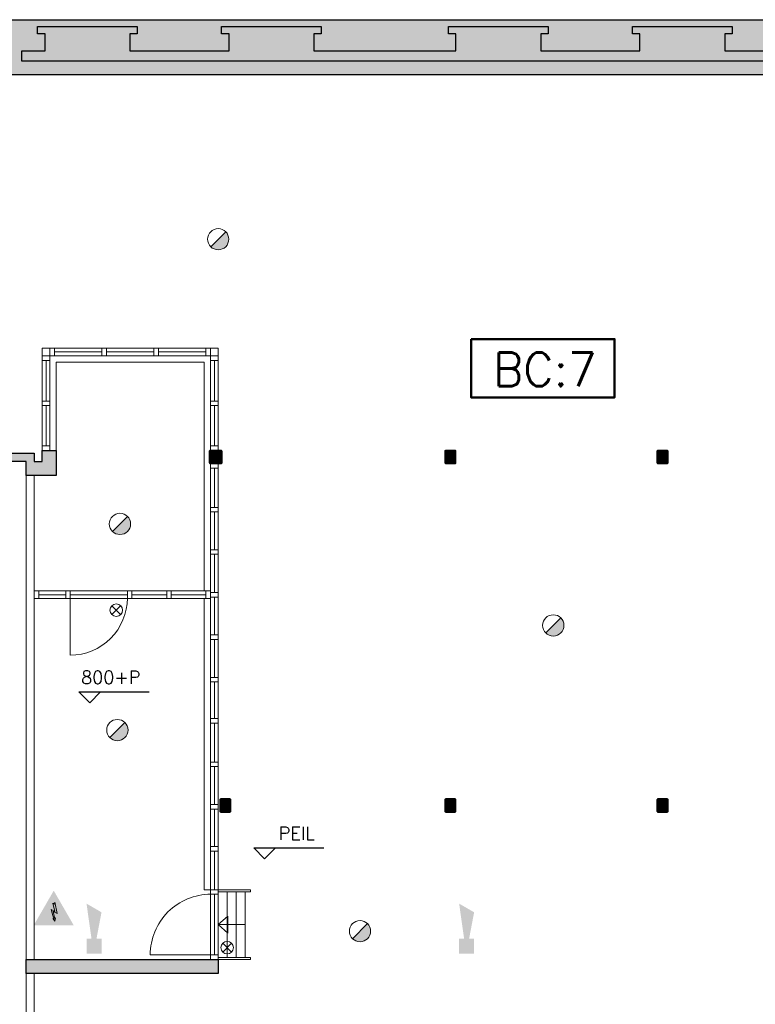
# Model space of a CAD drawing. Header units: millimetres. Extents: x -13022 to 1371524, y -38729 to 632593.
# Tile 42 of 256: x 678000 to 688926, y -27412 to -12789. Entities that reach past the tile are written whole.
import ezdxf

# ---------------------------------------------------------------- set-up
doc = ezdxf.new("R2010")
doc.units = ezdxf.units.MM
doc.header["$LTSCALE"] = 35
doc.set_wipeout_variables(frame=1)
doc.linetypes.add('DASHED', pattern=[200, 100, -100])
for name, color, linetype, lineweight in [('A LIJN 4', 4, 'Continuous', 50), ('Al65----_beveiliging-inst', 92, 'Continuous', 9), ('B6 TEKST', 7, 'Continuous', 25), ('B95 tekst', 7, 'Continuous', 25), ('brandveiligheid voorzieningen', 10, 'Continuous', 9)]:
    doc.layers.add(name, color=color, linetype=linetype, lineweight=lineweight)
for name, color, linetype in [('LAYER102', 1, 'Continuous'), ('LAYER111', 7, 'Continuous'), ('LAYER22', 7, 'Continuous'), ('LAYER24', 7, 'Continuous'), ('LAYER28', 7, 'Continuous'), ('LAYER30', 7, 'Continuous'), ('LAYER31', 7, 'Continuous')]:
    doc.layers.add(name, color=color, linetype=linetype)
doc.styles.add('Algemeen', font='simplex.shx', dxfattribs={"height": 2.5})
doc.styles.add('SIMPLEX', font='SIMPLEX.SHX', dxfattribs={"width": 0.75})
doc.styles.get("Standard").update_dxf_attribs({"font": 'simplex.shx'})
pattern_1 = [(45, (475378.7201, -17008.80355), (-0.2121320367, 0.2121320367), []), (45, (475378.7201, -17008.59142), (-0.2121320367, 0.2121320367), [])]

# ---------------------------------------------------------------- blocks, each defined once
blk = doc.blocks.new('Nevenindicator')
at = {"layer": 'Al65----_beveiliging-inst', "color": 92, "ltscale": 0.7}
for p, q in [((159.19, -81.94), (161.37, -79.75)), ((159.19, -79.75), (161.37, -81.94))]:
    blk.add_line(p, q, dxfattribs=at)
blk.add_circle((160.28, -80.84), 1.55, dxfattribs=at)
blk = doc.blocks.new('Brandmelder')
at = {"layer": 'brandveiligheid voorzieningen'}
blk.add_hatch(color=256, dxfattribs=at).paths.add_polyline_path([(76.62, -89.8, 0.198912), (75.85, -87.94), (72.13, -91.66, 0.668179)])
blk.add_line((72.13, -91.66), (75.85, -87.94), dxfattribs=at)
blk.add_circle((73.99, -89.8), 2.63, dxfattribs=at)
blk = doc.blocks.new('Signaalgever (akoestisch)')
at = {"layer": 'Al65----_beveiliging-inst', "color": 10, "linetype": 'Continuous'}
for points in [[(3.71, 0), (3.71, 3.71), (0, 0), (0, 3.71)], [(10.23, 0), (12.38, 3.71), (3.71, 1.24), (3.71, 2.48)]]:
    blk.add_solid(points, dxfattribs=at)
blk = doc.blocks.new('Elektrische spanning')
at = {"layer": 'Al65----_beveiliging-inst'}
blk.add_hatch(color=50, dxfattribs=at).paths.add_polyline_path([(-4.38, 1.05), (4.38, 1.05), (0, 8.64)])
at = {"layer": 'brandveiligheid voorzieningen'}
h = blk.add_hatch(color=256, dxfattribs=at)
h.paths.add_polyline_path([(0, 10.74), (-6.2, 0), (6.2, 0)])
h.paths.add_polyline_path([(4.38, 1.05), (-4.38, 1.05), (0, 8.64)], flags=16)
blk.add_hatch(color=256, dxfattribs=at).paths.add_polyline_path([(0.39, 7.21), (0.22, 6.52), (-0.31, 6.91), (0.39, 4.34), (-0.84, 4.9), (0.02, 1.93), (-0.31, 2.1), (0.35, 1.35), (0.55, 2.33), (0.35, 2.02), (-0.17, 4.3), (1.1, 3.72)])
blk.add_lwpolyline([(0.39, 7.21), (0.22, 6.52), (-0.31, 6.91), (0.39, 4.34), (-0.84, 4.9), (0.02, 1.93), (-0.31, 2.1), (0.35, 1.35), (0.55, 2.33), (0.35, 2.02), (-0.17, 4.3), (1.1, 3.72), (0.39, 7.21)], close=True, dxfattribs=at)

msp = doc.modelspace()

# ---------------------------------------------------------------- hatches: boundary and pattern name
at = {"layer": 'LAYER111', "linetype": 'Continuous', "lineweight": 5}
for points in [[(676331.22, -13251.147), (676331.22, -13199.147), (676321.22, -13199.147), (676321.22, -13111.147), (676331.22, -13111.147), (676331.22, -13036.147), (676441.22, -13036.147), (676441.22, -12789.147), (678266.22, -12789.147), (678266.22, -12889.147), (679746.158, -12889.147), (679746.158, -12999.147), (679636.158, -12999.147), (679636.158, -13251.147), (681109.22, -13251.147), (681109.22, -12999.147), (680999.22, -12999.147), (680999.22, -12889.147), (682479.158, -12889.147), (682479.158, -12999.147), (682369.158, -12999.147), (682369.158, -13251.147), (684478.72, -13251.147), (684478.72, -12999.147), (684368.72, -12999.147), (684368.72, -12889.147), (685848.658, -12889.147), (685848.658, -12999.147), (685738.658, -12999.147), (685738.658, -13251.147), (687211.72, -13251.147), (687211.72, -12999.147), (687101.72, -12999.147), (687101.72, -12889.147), (688581.72, -12889.147), (688581.72, -12999.147), (688471.658, -12999.147), (688471.658, -13251.147), (689553.72, -13251.147), (689553.72, -13406.147), (678029.658, -13406.147), (678029.658, -13251.147), (678376.22, -13251.147), (678376.22, -12999.147), (678266.22, -12999.147), (678266.22, -12789.147), (690617.72, -12789.147), (690617.72, -13606.147), (677604.72, -13606.147), (677604.72, -13370.147), (677253.345, -13370.147), (677253.345, -13251.147)], [(680831.408, -19371.624, -0.415590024), (680826.408, -19366.624), (680826.408, -19201.616, -0.413755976), (680831.408, -19196.616), (680990.595, -19196.616, -0.412389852), (680995.595, -19201.616), (680995.595, -19366.624, -0.413755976), (680990.595, -19371.624)], [(684329.408, -19371.624, -0.415590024), (684324.408, -19366.624), (684324.408, -19201.616, -0.413755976), (684329.408, -19196.616), (684465.408, -19196.616, -0.412389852), (684470.408, -19201.616), (684470.408, -19366.624, -0.413755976), (684465.408, -19371.624)], [(687480.658, -19371.624, -0.415590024), (687475.658, -19366.624), (687475.658, -19201.616, -0.413755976), (687480.658, -19196.616), (687616.658, -19196.616, -0.412389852), (687621.658, -19201.616), (687621.658, -19366.624, -0.413755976), (687616.658, -19371.624)], [(680986.408, -24546.624, -0.415590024), (680981.408, -24541.624), (680981.408, -24376.616, -0.413755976), (680986.408, -24371.616), (681122.408, -24371.616, -0.412389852), (681127.408, -24376.616), (681127.408, -24541.624, -0.413755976), (681122.408, -24546.624)], [(684329.408, -24546.624, -0.415590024), (684324.408, -24541.624), (684324.408, -24376.616, -0.413755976), (684329.408, -24371.616), (684465.408, -24371.616, -0.412389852), (684470.408, -24376.616), (684470.408, -24541.624, -0.413755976), (684465.408, -24546.624)], [(687480.658, -24546.624, -0.415590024), (687475.658, -24541.624), (687475.658, -24376.616, -0.413755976), (687480.658, -24371.616), (687616.658, -24371.616, -0.412389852), (687621.658, -24376.616), (687621.658, -24541.624, -0.413755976), (687616.658, -24546.624)]]:
    msp.add_hatch(color=254, dxfattribs=at).paths.add_polyline_path(points, flags=0)

# ---------------------------------------------------------------- linework, layer by layer
at = {"layer": 'A LIJN 4', "ltscale": 0.1}
msp.add_lwpolyline([(684704.156, -17533.239), (686836.317, -17533.239), (686836.317, -18398.231), (684704.156, -18398.231)], close=True, dxfattribs=at)
at = {"layer": 'B95 tekst'}
for p, q in [((678879.687, -22772.867), (679921.571, -22772.867)), ((678879.687, -22772.867), (679039.689, -22932.868)), ((679199.69, -22772.867), (679039.689, -22932.868)), ((681478.114, -25089.707), (682519.997, -25089.707)), ((681478.114, -25089.707), (681638.115, -25249.709)), ((681798.117, -25089.707), (681638.115, -25249.709))]:
    msp.add_line(p, q, dxfattribs=at)
at = {"layer": 'LAYER24', "color": 7, "linetype": 'Continuous', "lineweight": 18}
for points in [[(681428.22, -25711.655), (681428.22, -25741.061), (680948.22, -25740.491), (680948.22, -25711.085)], [(681428.22, -26716.225), (681428.22, -26745.647), (680948.22, -26745.077), (680948.22, -26715.655)]]:
    msp.add_lwpolyline(points, close=True, dxfattribs=at)
at = {"layer": 'LAYER24', "color": 7, "linetype": 'DASHED', "lineweight": 18}
for points in [[(681428.22, -25711.655), (681428.22, -25741.061), (680948.22, -25740.491), (680948.22, -25711.085)], [(681428.22, -26716.225), (681428.22, -26745.647), (680948.22, -26745.077), (680948.22, -26715.655)]]:
    msp.add_lwpolyline(points, close=True, dxfattribs=at)
at = {"layer": 'LAYER24', "color": 7, "linetype": 'Continuous', "lineweight": 18}
for points in [[(680948.22, -25740.491), (680948.22, -26715.655)], [(681081.345, -25740.491), (681081.345, -26715.655)], [(681214.47, -25740.491), (681214.47, -26715.655)], [(681347.595, -25740.491), (681347.595, -26715.655)], [(681093.22, -26353.085), (680948.22, -26228.085), (681093.22, -26103.085), (681093.22, -26353.085)], [(680948.22, -26228.085), (681347.595, -26228.085)]]:
    msp.add_lwpolyline(points, dxfattribs=at)
at = {"layer": 'LAYER24', "color": 7, "linetype": 'DASHED', "lineweight": 18}
for points in [[(680948.22, -25740.491), (680948.22, -26715.655)], [(681081.345, -25740.491), (681081.345, -26715.655)], [(681214.47, -25740.491), (681214.47, -26715.655)], [(681347.595, -25740.491), (681347.595, -26715.655)]]:
    msp.add_lwpolyline(points, dxfattribs=at)
at = {"layer": 'LAYER28', "color": 7, "linetype": 'Continuous', "lineweight": 25}
msp.add_lwpolyline([(676331.22, -13251.147), (676331.22, -13199.147), (676321.22, -13199.147), (676321.22, -13111.147), (676331.22, -13111.147), (676331.22, -13036.147), (676441.22, -13036.147), (676441.22, -12789.147), (706774.72, -12789.147), (706774.72, -13606.147), (677604.72, -13606.147), (677604.72, -13370.147), (677253.345, -13370.147), (677253.345, -13251.147)], close=True, dxfattribs=at)
msp.add_lwpolyline([(689553.72, -13406.147), (678029.658, -13406.147), (678029.658, -13251.147), (678376.22, -13251.147), (678376.22, -12999.147), (678266.22, -12999.147), (678266.22, -12889.147), (679746.158, -12889.147), (679746.158, -12999.147), (679636.158, -12999.147), (679636.158, -13251.147), (681109.22, -13251.147), (681109.22, -12999.147), (680999.22, -12999.147), (680999.22, -12889.147), (682479.158, -12889.147), (682479.158, -12999.147), (682369.158, -12999.147), (682369.158, -13251.147), (684478.72, -13251.147), (684478.72, -12999.147), (684368.72, -12999.147), (684368.72, -12889.147), (685848.658, -12889.147), (685848.658, -12999.147), (685738.658, -12999.147), (685738.658, -13251.147), (687211.72, -13251.147), (687211.72, -12999.147), (687101.72, -12999.147), (687101.72, -12889.147), (688581.72, -12889.147), (688581.72, -12999.147), (688471.658, -12999.147), (688471.658, -13251.147), (689553.72, -13251.147)], dxfattribs=at)
at = {"layer": 'LAYER28', "color": 7, "linetype": 'Continuous', "lineweight": 18}
for points in [[(678334.22, -17781.147), (678334.22, -17667.147), (678448.22, -17667.147)], [(680834.22, -17667.147), (680948.22, -17667.147), (680948.22, -17781.147)], [(678544.22, -19185.335), (678544.22, -17877.147), (680738.22, -17877.147), (680738.22, -21273.069), (680834.22, -21273.069), (680834.22, -21387.069), (680738.22, -21387.069), (680738.22, -25711.085), (680834.22, -25711.085)]]:
    msp.add_lwpolyline(points, dxfattribs=at)
at = {"layer": 'LAYER28', "color": 7, "linetype": 'DASHED', "lineweight": 18}
for points in [[(678334.22, -17781.147), (678334.22, -17667.147), (678448.22, -17667.147)], [(680834.22, -17667.147), (680948.22, -17667.147), (680948.22, -17781.147)]]:
    msp.add_lwpolyline(points, dxfattribs=at)
at = {"layer": 'LAYER28', "color": 7, "linetype": 'Continuous', "lineweight": 25}
for points in [[(681005.595, -19366.624), (681005.595, -19201.616, 0.414213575), (680990.595, -19186.616), (680831.408, -19186.616, 0.414213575), (680816.408, -19201.616), (680816.408, -19366.624, 0.414213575), (680831.408, -19381.624), (680990.595, -19381.624, 0.414213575), (681005.595, -19366.624)], [(681005.595, -19366.624), (681005.595, -19201.616, 0.414213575), (680990.595, -19186.616), (680831.408, -19186.616, 0.414213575), (680816.408, -19201.616), (680816.408, -19366.624, 0.414213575), (680831.408, -19381.624), (680990.595, -19381.624, 0.414213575), (681005.595, -19366.624)], [(684480.408, -19366.624), (684480.408, -19201.616, 0.414213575), (684465.408, -19186.616), (684329.408, -19186.616, 0.414213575), (684314.408, -19201.616), (684314.408, -19366.624, 0.414213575), (684329.408, -19381.624), (684465.408, -19381.624, 0.414213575), (684480.408, -19366.624)], [(684480.408, -19366.624), (684480.408, -19201.616, 0.414213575), (684465.408, -19186.616), (684329.408, -19186.616, 0.414213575), (684314.408, -19201.616), (684314.408, -19366.624, 0.414213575), (684329.408, -19381.624), (684465.408, -19381.624, 0.414213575), (684480.408, -19366.624)], [(687631.658, -19366.624), (687631.658, -19201.616, 0.414213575), (687616.658, -19186.616), (687480.658, -19186.616, 0.414213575), (687465.658, -19201.616), (687465.658, -19366.624, 0.414213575), (687480.658, -19381.624), (687616.658, -19381.624, 0.414213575), (687631.658, -19366.624)], [(687631.658, -19366.624), (687631.658, -19201.616, 0.414213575), (687616.658, -19186.616), (687480.658, -19186.616, 0.414213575), (687465.658, -19201.616), (687465.658, -19366.624, 0.414213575), (687480.658, -19381.624), (687616.658, -19381.624, 0.414213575), (687631.658, -19366.624)], [(681137.408, -24541.624), (681137.408, -24376.616, 0.414213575), (681122.408, -24361.616), (680986.408, -24361.616, 0.414213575), (680971.408, -24376.616), (680971.408, -24541.624, 0.414213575), (680986.408, -24556.624), (681122.408, -24556.624, 0.414213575), (681137.408, -24541.624)], [(681137.408, -24541.624), (681137.408, -24376.616, 0.414213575), (681122.408, -24361.616), (680986.408, -24361.616, 0.414213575), (680971.408, -24376.616), (680971.408, -24541.624, 0.414213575), (680986.408, -24556.624), (681122.408, -24556.624, 0.414213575), (681137.408, -24541.624)], [(684480.408, -24541.624), (684480.408, -24376.616, 0.414213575), (684465.408, -24361.616), (684329.408, -24361.616, 0.414213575), (684314.408, -24376.616), (684314.408, -24541.624, 0.414213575), (684329.408, -24556.624), (684465.408, -24556.624, 0.414213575), (684480.408, -24541.624)], [(684480.408, -24541.624), (684480.408, -24376.616, 0.414213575), (684465.408, -24361.616), (684329.408, -24361.616, 0.414213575), (684314.408, -24376.616), (684314.408, -24541.624, 0.414213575), (684329.408, -24556.624), (684465.408, -24556.624, 0.414213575), (684480.408, -24541.624)], [(687631.658, -24541.624), (687631.658, -24376.616, 0.414213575), (687616.658, -24361.616), (687480.658, -24361.616, 0.414213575), (687465.658, -24376.616), (687465.658, -24541.624, 0.414213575), (687480.658, -24556.624), (687616.658, -24556.624, 0.414213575), (687631.658, -24541.624)], [(687631.658, -24541.624), (687631.658, -24376.616, 0.414213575), (687616.658, -24361.616), (687480.658, -24361.616, 0.414213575), (687465.658, -24376.616), (687465.658, -24541.624, 0.414213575), (687480.658, -24556.624), (687616.658, -24556.624, 0.414213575), (687631.658, -24541.624)]]:
    msp.add_lwpolyline(points, format="xyb", close=True, dxfattribs=at)
at = {"layer": 'LAYER30', "color": 7, "linetype": 'Continuous', "lineweight": 18}
for points in [[(678515.22, -17781.147), (678448.22, -17781.147), (678448.22, -17667.147), (678515.22, -17667.147)], [(679288.22, -17781.147), (679221.22, -17781.147), (679221.22, -17667.147), (679288.22, -17667.147)], [(679221.22, -17667.147), (679288.22, -17667.147), (679288.22, -17781.147), (679221.22, -17781.147)], [(679994.22, -17667.147), (680061.22, -17667.147), (680061.22, -17781.147), (679994.22, -17781.147)], [(679994.22, -17667.147), (680061.22, -17667.147), (680061.22, -17781.147), (679994.22, -17781.147)], [(680767.22, -17667.147), (680834.22, -17667.147), (680834.22, -17781.147), (680767.22, -17781.147)], [(678334.22, -17848.147), (678334.22, -17781.147), (678448.22, -17781.147), (678448.22, -17848.147)], [(680834.22, -17848.147), (680834.22, -17781.147), (680948.22, -17781.147), (680948.22, -17848.147)], [(678334.22, -18520.866), (678334.22, -18453.866), (678448.22, -18453.866), (678448.22, -18520.866)], [(678334.22, -18520.866), (678334.22, -18453.866), (678448.22, -18453.866), (678448.22, -18520.866)], [(680834.22, -18520.866), (680834.22, -18453.866), (680948.22, -18453.866), (680948.22, -18520.866)], [(680834.22, -18520.866), (680834.22, -18453.866), (680948.22, -18453.866), (680948.22, -18520.866)], [(678334.22, -19185.335), (678334.22, -19118.335), (678448.22, -19118.335), (678448.22, -19185.335)], [(680834.22, -19186.616), (680834.22, -19119.616), (680948.22, -19119.616), (680948.22, -19186.616)], [(680834.22, -19448.624), (680834.22, -19381.624), (680948.22, -19381.624), (680948.22, -19448.624)], [(680834.22, -20098.389), (680834.22, -20031.389), (680948.22, -20031.389), (680948.22, -20098.389)], [(680834.22, -20098.397), (680834.22, -20031.397), (680948.22, -20031.397), (680948.22, -20098.397)], [(680834.22, -20728.132), (680834.22, -20661.132), (680948.22, -20661.132), (680948.22, -20728.132)], [(680834.22, -20728.132), (680834.22, -20661.132), (680948.22, -20661.132), (680948.22, -20728.132)], [(678684.22, -21273.069), (678751.22, -21273.069), (678751.22, -21387.069), (678684.22, -21387.069)], [(678684.22, -21273.069), (678751.22, -21273.069), (678751.22, -21387.069), (678684.22, -21387.069)], [(679601.22, -21273.069), (679668.22, -21273.069), (679668.22, -21387.069), (679601.22, -21387.069)], [(679601.22, -21273.07), (679668.22, -21273.07), (679668.22, -21387.07), (679601.22, -21387.07)], [(680184.22, -21273.069), (680251.22, -21273.069), (680251.22, -21387.069), (680184.22, -21387.069)], [(680184.22, -21273.07), (680251.22, -21273.07), (680251.22, -21387.07), (680184.22, -21387.07)], [(680767.22, -21273.069), (680834.22, -21273.069), (680834.22, -21387.069), (680767.22, -21387.069)], [(680834.22, -21363.569), (680834.22, -21296.569), (680948.22, -21296.569), (680948.22, -21363.569)], [(680834.22, -21363.569), (680834.22, -21296.569), (680948.22, -21296.569), (680948.22, -21363.569)], [(680834.22, -21993.304), (680834.22, -21926.304), (680948.22, -21926.304), (680948.22, -21993.304)], [(680834.22, -21993.304), (680834.22, -21926.304), (680948.22, -21926.304), (680948.22, -21993.304)], [(680834.22, -22623.054), (680834.22, -22556.054), (680948.22, -22556.054), (680948.22, -22623.054)], [(680834.22, -22623.061), (680834.22, -22556.061), (680948.22, -22556.061), (680948.22, -22623.061)], [(680834.22, -23236.483), (680834.22, -23169.483), (680948.22, -23169.483), (680948.22, -23236.483)], [(680834.22, -23236.491), (680834.22, -23169.491), (680948.22, -23169.491), (680948.22, -23236.491)], [(680834.22, -23881.741), (680834.22, -23814.741), (680948.22, -23814.741), (680948.22, -23881.741)], [(680834.22, -23881.749), (680834.22, -23814.749), (680948.22, -23814.749), (680948.22, -23881.749)], [(680834.22, -24512.694), (680834.22, -24445.694), (680948.22, -24445.694), (680948.22, -24512.694)], [(680834.22, -24512.694), (680834.22, -24445.694), (680948.22, -24445.694), (680948.22, -24512.694)], [(680834.22, -25135.233), (680834.22, -25068.233), (680948.22, -25068.233), (680948.22, -25135.233)], [(680834.22, -25135.241), (680834.22, -25068.241), (680948.22, -25068.241), (680948.22, -25135.241)], [(680834.22, -25778.085), (680834.22, -25711.085), (680948.22, -25711.085), (680948.22, -25778.085)], [(680834.22, -25778.093), (680834.22, -25711.093), (680948.22, -25711.093), (680948.22, -25778.093)], [(680834.22, -26745.085), (680834.22, -26678.085), (680948.22, -26678.085), (680948.22, -26745.085)]]:
    msp.add_lwpolyline(points, close=True, dxfattribs=at)
for points in [[(679221.22, -17667.147), (678515.22, -17667.147)], [(679288.22, -17667.147), (679994.22, -17667.147)], [(680061.22, -17667.147), (680767.22, -17667.147)], [(679221.22, -17724.147), (678515.22, -17724.147)], [(679221.22, -17781.147), (678515.22, -17781.147)], [(679288.22, -17724.147), (679994.22, -17724.147)], [(679288.22, -17781.147), (679994.22, -17781.147)], [(680061.22, -17724.147), (680767.22, -17724.147)], [(680061.22, -17781.147), (680767.22, -17781.147)], [(678334.22, -18453.866), (678334.22, -17848.147)], [(678391.22, -18453.866), (678391.22, -17848.147)], [(678448.22, -18453.866), (678448.22, -17848.147)], [(680834.22, -18453.866), (680834.22, -17848.147)], [(680891.22, -18453.866), (680891.22, -17848.147)], [(680948.22, -18453.866), (680948.22, -17848.147)], [(678334.22, -19118.335), (678334.22, -18520.866)], [(678391.22, -19118.335), (678391.22, -18520.866)], [(678448.22, -19118.335), (678448.22, -18520.866)], [(680834.22, -19119.616), (680834.22, -18520.866)], [(680891.22, -19119.616), (680891.22, -18520.866)], [(680948.22, -19119.616), (680948.22, -18520.866)], [(680834.22, -20031.397), (680834.22, -19448.624)], [(680891.22, -20031.397), (680891.22, -19448.624)], [(680948.22, -20031.397), (680948.22, -19448.624)], [(680834.22, -20661.132), (680834.22, -20098.389)], [(680891.22, -20661.132), (680891.22, -20098.389)], [(680948.22, -20661.132), (680948.22, -20098.389)], [(680834.22, -21296.569), (680834.22, -20728.132)], [(680891.22, -21296.569), (680891.22, -20728.132)], [(680948.22, -21296.569), (680948.22, -20728.132)], [(678751.22, -21273.069), (679601.22, -21273.07)], [(678751.22, -21330.069), (679601.22, -21330.07)], [(679668.22, -21273.069), (680184.22, -21273.07)], [(679668.22, -21330.069), (680184.22, -21330.07)], [(680251.22, -21273.069), (680767.22, -21273.069)], [(680251.22, -21330.069), (680767.22, -21330.069)], [(678751.22, -21387.069), (679601.22, -21387.07)], [(679668.22, -21387.069), (680184.22, -21387.07)], [(680251.22, -21387.069), (680767.22, -21387.069)], [(680834.22, -21926.304), (680834.22, -21363.569)], [(680891.22, -21926.304), (680891.22, -21363.569)], [(680948.22, -21926.304), (680948.22, -21363.569)], [(680834.22, -22556.054), (680834.22, -21993.304)], [(680891.22, -22556.054), (680891.22, -21993.304)], [(680948.22, -22556.054), (680948.22, -21993.304)], [(680834.22, -23169.491), (680834.22, -22623.061)], [(680891.22, -23169.491), (680891.22, -22623.061)], [(680948.22, -23169.491), (680948.22, -22623.061)], [(680834.22, -23814.741), (680834.22, -23236.483)], [(680891.22, -23814.741), (680891.22, -23236.483)], [(680948.22, -23814.741), (680948.22, -23236.483)], [(680834.22, -24445.694), (680834.22, -23881.749)], [(680891.22, -24445.694), (680891.22, -23881.749)], [(680948.22, -24445.694), (680948.22, -23881.749)], [(680834.22, -25068.241), (680834.22, -24512.694)], [(680891.22, -25068.241), (680891.22, -24512.694)], [(680948.22, -25068.241), (680948.22, -24512.694)], [(680834.22, -25711.085), (680834.22, -25135.233)], [(680891.22, -25711.085), (680891.22, -25135.233)], [(680948.22, -25711.085), (680948.22, -25135.233)], [(680834.22, -26678.085), (680834.22, -25778.093)], [(680891.22, -26678.085), (680891.22, -25778.093)], [(680948.22, -26678.085), (680948.22, -25778.093)]]:
    msp.add_lwpolyline(points, dxfattribs=at)
at = {"layer": 'LAYER31', "color": 7, "linetype": 'Continuous', "lineweight": 18}
for points in [[(678751.22, -21378.393), (678751.22, -22226.184, 0.41421361), (679599.001, -21378.393)], [(680839.845, -26678.085), (679938.439, -26678.085, -0.41421361), (680839.845, -25776.697)]]:
    msp.add_lwpolyline(points, format="xyb", dxfattribs=at)

# ---------------------------------------------------------------- block references
at = {"ltscale": 0.1, "xscale": 60, "yscale": 60, "zscale": 60, "rotation": 90}
for p in [(679215.414, -26658.997), (684749.821, -26658.997)]:
    msp.add_blockref('Signaalgever (akoestisch)', p, dxfattribs=at)
at = {"layer": 'Al65----_beveiliging-inst', "xscale": 60, "yscale": 60, "zscale": 60}
for name, p in [('Brandmelder', (676509.13, -10660.894)), ('Brandmelder', (675049.944, -14888.832)), ('Nevenindicator', (669817.568, -16707.364)), ('Brandmelder', (681485.813, -16397.009)), ('Brandmelder', (675011.871, -17951.164)), ('Brandmelder', (678615.399, -20937.447)), ('Nevenindicator', (671464.65, -21718.967))]:
    msp.add_blockref(name, p, dxfattribs=at)

# ---------------------------------------------------------------- texts
at = {"layer": 'B6 TEKST', "style": 'SIMPLEX'}
for s, p in [('800+P', (678912.993, -22651.883)), ('PEIL', (681847.511, -24968.724))]:
    msp.add_text(s, height=192, dxfattribs=at).set_placement(p)
at = {"layer": 'B95 tekst', "insert": (685801.22, -17732.845), "char_height": 500, "width": 13151.73817, "attachment_point": 2, "style": 'Algemeen'}
msp.add_mtext('BC:7', dxfattribs=at)
at = {"layer": 'LAYER102', "color": 7, "linetype": 'Continuous', "lineweight": 0, "char_height": 162, "attachment_point": 7, "line_spacing_factor": 1.333333}
for s, insert in [('\\pi-1136.9;{\\fArial|b1|i0|c0|p34;\\H1.2346x;stadsverwarming\\H0.81x;\\P\\pi-880.14;\\fArial|b0|i0|c0|p34;technische ruimte\\P\\pi-442.25;>130 kW\\P\\pi-335.39;8,8 m2}', (733749.284, -15359.36)), ('\\pi-556.84;{\\fArial|b1|i0|c0|p34;\\H1.2346x;museum\\fArial|b0|i0|c0|p34;\\H0.81x;\\P\\pi-925.11;bijeenkomstfunctie\\P\\pi-398.32;85,8 m2}', (830662.352, -17770.881)), ('\\pi-263.22;{\\fArial|b0|i0|c0|p34;Gang\\P\\pi-338.53;4,4 m2}', (733902.122, -17978.374))]:
    msp.add_mtext(s, dxfattribs=dict(at, insert=insert))

# ---------------------------------------------------------------- wipeouts: each hides what was drawn before it
at = {"linetype": 'Continuous', "lineweight": 0}
for points in [[(678217.22, -26745.085), (678097.22, -26745.085), (678097.22, -19559.163), (678217.22, -19559.163)], [(678217.22, -29391.147), (678097.22, -29391.147), (678097.22, -26955.081), (678217.22, -26955.081)]]:
    msp.add_wipeout(points, dxfattribs=at).dxf.layer = 'LAYER111'

# ---------------------------------------------------------------- next in the draw order: hatches: boundary and pattern name
at = {"layer": 'LAYER111', "linetype": 'Continuous', "lineweight": 5}
for points in [[(678544.22, -19559.147), (678097.22, -19559.147), (678097.22, -19349.163), (677831.845, -19349.163), (677831.845, -19229.147), (678217.22, -19229.147), (678217.22, -19349.163), (678334.22, -19349.147), (678334.22, -19185.335), (678544.22, -19185.335)], [(680948.22, -26745.085), (680948.22, -26955.085), (678097.22, -26955.085), (678097.22, -26745.085)]]:
    msp.add_hatch(color=254, dxfattribs=at).paths.add_polyline_path(points, flags=0)

# ---------------------------------------------------------------- next in the draw order: linework, layer by layer
at = {"layer": 'LAYER22', "color": 7, "linetype": 'Continuous', "lineweight": 18}
for points in [[(678217.22, -26745.085), (678097.22, -26745.085), (678097.22, -19559.163), (678217.22, -19559.163)], [(678217.22, -29391.147), (678097.22, -29391.147), (678097.22, -26955.081), (678217.22, -26955.081)]]:
    msp.add_lwpolyline(points, close=True, dxfattribs=at)
at = {"layer": 'LAYER22', "color": 7, "linetype": 'DASHED', "lineweight": 18}
for points in [[(678217.22, -26745.085), (678097.22, -26745.085), (678097.22, -19559.163), (678217.22, -19559.163)], [(678217.22, -29391.147), (678097.22, -29391.147), (678097.22, -26955.081), (678217.22, -26955.081)]]:
    msp.add_lwpolyline(points, close=True, dxfattribs=at)
at = {"layer": 'LAYER28', "color": 7, "linetype": 'Continuous', "lineweight": 25}
for points in [[(678544.22, -19559.147), (678097.22, -19559.147), (678097.22, -19349.163), (677831.845, -19349.163), (677831.845, -19229.147), (678217.22, -19229.147), (678217.22, -19349.163), (678334.22, -19349.147), (678334.22, -19185.335), (678544.22, -19185.335)], [(680948.22, -26745.085), (680948.22, -26955.085), (678097.22, -26955.085), (678097.22, -26745.085)]]:
    msp.add_lwpolyline(points, close=True, dxfattribs=at)
at = {"layer": 'LAYER30', "color": 7, "linetype": 'Continuous', "lineweight": 18}
msp.add_lwpolyline([(678217.22, -21273.069), (678284.22, -21273.069), (678284.22, -21387.069), (678217.22, -21387.069)], close=True, dxfattribs=at)
for points in [[(678284.22, -21273.069), (678684.22, -21273.069)], [(678284.22, -21330.069), (678684.22, -21330.069)], [(678284.22, -21387.069), (678684.22, -21387.069)]]:
    msp.add_lwpolyline(points, dxfattribs=at)

# ---------------------------------------------------------------- next in the draw order: block references
at = {"ltscale": 0.1, "xscale": 48, "yscale": 48, "zscale": 48}
msp.add_blockref('Elektrische spanning', (678505.796, -26239.44), dxfattribs=at)

# ---------------------------------------------------------------- next in the draw order: texts
at = {"layer": 'LAYER102', "color": 7, "linetype": 'Continuous', "lineweight": 0, "insert": (819731.67, -22984.571), "char_height": 162, "attachment_point": 7, "line_spacing_factor": 1.333333}
msp.add_mtext('\\pi-984.13;{\\fArial|b1|i0|c0|p34;\\H1.2346x;educatieruimte\\fArial|b0|i0|c0|p34;\\H0.81x;\\P\\pi-1021;bijeenkomstfunctie +\\P\\pi-802.95;onderwijsfunctie\\P\\pi-401.47;47,1 m2}', dxfattribs=at)

# ---------------------------------------------------------------- next in the draw order: wipeouts: each hides what was drawn before it
at = {"linetype": 'Continuous', "lineweight": 0}
for points in [[(680831.408, -19381.624), (680823.908, -19379.614), (680818.423, -19374.124), (680816.408, -19366.624), (680816.408, -19201.616), (680818.423, -19194.116), (680823.908, -19188.626), (680831.408, -19186.616), (680990.595, -19186.616), (680998.095, -19188.626), (681003.579, -19194.116), (681005.595, -19201.616), (681005.595, -19366.624), (681003.579, -19374.124), (680998.095, -19379.614), (680990.595, -19381.624), (680911.033, -19381.624), (680911.033, -19371.624), (680990.595, -19371.624), (680994.126, -19370.16), (680995.595, -19366.624), (680995.595, -19201.616), (680994.126, -19198.08), (680990.595, -19196.616), (680831.408, -19196.616), (680827.876, -19198.08), (680826.408, -19201.616), (680826.408, -19366.624), (680827.876, -19370.16), (680831.408, -19371.624), (680911.033, -19371.624), (680911.033, -19381.624)], [(684329.408, -19381.624), (684321.908, -19379.614), (684316.423, -19374.124), (684314.408, -19366.624), (684314.408, -19201.616), (684316.423, -19194.116), (684321.908, -19188.626), (684329.408, -19186.616), (684465.408, -19186.616), (684472.908, -19188.626), (684478.392, -19194.116), (684480.408, -19201.616), (684480.408, -19366.624), (684478.392, -19374.124), (684472.908, -19379.614), (684465.408, -19381.624), (684397.408, -19381.624), (684397.408, -19371.624), (684465.408, -19371.624), (684468.939, -19370.16), (684470.408, -19366.624), (684470.408, -19201.616), (684468.939, -19198.08), (684465.408, -19196.616), (684329.408, -19196.616), (684325.876, -19198.08), (684324.408, -19201.616), (684324.408, -19366.624), (684325.876, -19370.16), (684329.408, -19371.624), (684397.408, -19371.624), (684397.408, -19381.624)], [(687480.658, -19381.624), (687473.158, -19379.614), (687467.673, -19374.124), (687465.658, -19366.624), (687465.658, -19201.616), (687467.673, -19194.116), (687473.158, -19188.626), (687480.658, -19186.616), (687616.658, -19186.616), (687624.158, -19188.626), (687629.642, -19194.116), (687631.658, -19201.616), (687631.658, -19366.624), (687629.642, -19374.124), (687624.158, -19379.614), (687616.658, -19381.624), (687548.658, -19381.624), (687548.658, -19371.624), (687616.658, -19371.624), (687620.189, -19370.16), (687621.658, -19366.624), (687621.658, -19201.616), (687620.189, -19198.08), (687616.658, -19196.616), (687480.658, -19196.616), (687477.126, -19198.08), (687475.658, -19201.616), (687475.658, -19366.624), (687477.126, -19370.16), (687480.658, -19371.624), (687548.658, -19371.624), (687548.658, -19381.624)], [(680986.408, -24556.624), (680978.908, -24554.614), (680973.423, -24549.124), (680971.408, -24541.624), (680971.408, -24376.616), (680973.423, -24369.116), (680978.908, -24363.626), (680986.408, -24361.616), (681122.408, -24361.616), (681129.908, -24363.626), (681135.392, -24369.116), (681137.408, -24376.616), (681137.408, -24541.624), (681135.392, -24549.124), (681129.908, -24554.614), (681122.408, -24556.624), (681054.408, -24556.624), (681054.408, -24546.624), (681122.408, -24546.624), (681125.939, -24545.16), (681127.408, -24541.624), (681127.408, -24376.616), (681125.939, -24373.08), (681122.408, -24371.616), (680986.408, -24371.616), (680982.876, -24373.08), (680981.408, -24376.616), (680981.408, -24541.624), (680982.876, -24545.16), (680986.408, -24546.624), (681054.408, -24546.624), (681054.408, -24556.624)], [(684329.408, -24556.624), (684321.908, -24554.614), (684316.423, -24549.124), (684314.408, -24541.624), (684314.408, -24376.616), (684316.423, -24369.116), (684321.908, -24363.626), (684329.408, -24361.616), (684465.408, -24361.616), (684472.908, -24363.626), (684478.392, -24369.116), (684480.408, -24376.616), (684480.408, -24541.624), (684478.392, -24549.124), (684472.908, -24554.614), (684465.408, -24556.624), (684397.408, -24556.624), (684397.408, -24546.624), (684465.408, -24546.624), (684468.939, -24545.16), (684470.408, -24541.624), (684470.408, -24376.616), (684468.939, -24373.08), (684465.408, -24371.616), (684329.408, -24371.616), (684325.876, -24373.08), (684324.408, -24376.616), (684324.408, -24541.624), (684325.876, -24545.16), (684329.408, -24546.624), (684397.408, -24546.624), (684397.408, -24556.624)], [(687480.658, -24556.624), (687473.158, -24554.614), (687467.673, -24549.124), (687465.658, -24541.624), (687465.658, -24376.616), (687467.673, -24369.116), (687473.158, -24363.626), (687480.658, -24361.616), (687616.658, -24361.616), (687624.158, -24363.626), (687629.642, -24369.116), (687631.658, -24376.616), (687631.658, -24541.624), (687629.642, -24549.124), (687624.158, -24554.614), (687616.658, -24556.624), (687548.658, -24556.624), (687548.658, -24546.624), (687616.658, -24546.624), (687620.189, -24545.16), (687621.658, -24541.624), (687621.658, -24376.616), (687620.189, -24373.08), (687616.658, -24371.616), (687480.658, -24371.616), (687477.126, -24373.08), (687475.658, -24376.616), (687475.658, -24541.624), (687477.126, -24545.16), (687480.658, -24546.624), (687548.658, -24546.624), (687548.658, -24556.624)]]:
    msp.add_wipeout(points, dxfattribs=at).dxf.layer = 'LAYER111'

# ---------------------------------------------------------------- next in the draw order: hatches: boundary and pattern name
at = {"layer": 'LAYER28', "linetype": 'Continuous', "lineweight": 13}
h = msp.add_hatch(dxfattribs=at)
h.set_pattern_fill('~A--FYV~', style=0, pattern_type=0)
h.set_pattern_definition(pattern_1)
h.paths.add_polyline_path([(680911.033, -19381.624), (680911.033, -19371.624), (680831.408, -19371.624, -0.414213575), (680826.408, -19366.624), (680826.408, -19201.616, -0.414213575), (680831.408, -19196.616), (680990.595, -19196.616, -0.414213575), (680995.595, -19201.616), (680995.595, -19366.624, -0.414213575), (680990.595, -19371.624), (680911.033, -19371.624), (680911.033, -19381.624), (680990.595, -19381.624, 0.414213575), (681005.595, -19366.624), (681005.595, -19201.616, 0.414213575), (680990.595, -19186.616), (680831.408, -19186.616, 0.414213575), (680816.408, -19201.616), (680816.408, -19366.624, 0.414213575), (680831.408, -19381.624)], flags=0)
h = msp.add_hatch(dxfattribs=at)
h.set_pattern_fill('~A--FYV~', style=0, pattern_type=0)
h.set_pattern_definition(pattern_1)
h.paths.add_polyline_path([(684397.408, -19381.624), (684397.408, -19371.624), (684329.408, -19371.624, -0.414213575), (684324.408, -19366.624), (684324.408, -19201.616, -0.414213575), (684329.408, -19196.616), (684465.408, -19196.616, -0.414213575), (684470.408, -19201.616), (684470.408, -19366.624, -0.414213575), (684465.408, -19371.624), (684397.408, -19371.624), (684397.408, -19381.624), (684465.408, -19381.624, 0.414213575), (684480.408, -19366.624), (684480.408, -19201.616, 0.414213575), (684465.408, -19186.616), (684329.408, -19186.616, 0.414213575), (684314.408, -19201.616), (684314.408, -19366.624, 0.414213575), (684329.408, -19381.624)], flags=0)
h = msp.add_hatch(dxfattribs=at)
h.set_pattern_fill('~A--FYV~', style=0, pattern_type=0)
h.set_pattern_definition(pattern_1)
h.paths.add_polyline_path([(687548.658, -19381.624), (687548.658, -19371.624), (687480.658, -19371.624, -0.414213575), (687475.658, -19366.624), (687475.658, -19201.616, -0.414213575), (687480.658, -19196.616), (687616.658, -19196.616, -0.414213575), (687621.658, -19201.616), (687621.658, -19366.624, -0.414213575), (687616.658, -19371.624), (687548.658, -19371.624), (687548.658, -19381.624), (687616.658, -19381.624, 0.414213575), (687631.658, -19366.624), (687631.658, -19201.616, 0.414213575), (687616.658, -19186.616), (687480.658, -19186.616, 0.414213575), (687465.658, -19201.616), (687465.658, -19366.624, 0.414213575), (687480.658, -19381.624)], flags=0)
h = msp.add_hatch(dxfattribs=at)
h.set_pattern_fill('~A--FYV~', style=0, pattern_type=0)
h.set_pattern_definition(pattern_1)
h.paths.add_polyline_path([(681054.408, -24556.624), (681054.408, -24546.624), (680986.408, -24546.624, -0.414213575), (680981.408, -24541.624), (680981.408, -24376.616, -0.414213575), (680986.408, -24371.616), (681122.408, -24371.616, -0.414213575), (681127.408, -24376.616), (681127.408, -24541.624, -0.414213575), (681122.408, -24546.624), (681054.408, -24546.624), (681054.408, -24556.624), (681122.408, -24556.624, 0.414213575), (681137.408, -24541.624), (681137.408, -24376.616, 0.414213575), (681122.408, -24361.616), (680986.408, -24361.616, 0.414213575), (680971.408, -24376.616), (680971.408, -24541.624, 0.414213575), (680986.408, -24556.624)], flags=0)
h = msp.add_hatch(dxfattribs=at)
h.set_pattern_fill('~A--FYV~', style=0, pattern_type=0)
h.set_pattern_definition(pattern_1)
h.paths.add_polyline_path([(684397.408, -24556.624), (684397.408, -24546.624), (684329.408, -24546.624, -0.414213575), (684324.408, -24541.624), (684324.408, -24376.616, -0.414213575), (684329.408, -24371.616), (684465.408, -24371.616, -0.414213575), (684470.408, -24376.616), (684470.408, -24541.624, -0.414213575), (684465.408, -24546.624), (684397.408, -24546.624), (684397.408, -24556.624), (684465.408, -24556.624, 0.414213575), (684480.408, -24541.624), (684480.408, -24376.616, 0.414213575), (684465.408, -24361.616), (684329.408, -24361.616, 0.414213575), (684314.408, -24376.616), (684314.408, -24541.624, 0.414213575), (684329.408, -24556.624)], flags=0)
h = msp.add_hatch(dxfattribs=at)
h.set_pattern_fill('~A--FYV~', style=0, pattern_type=0)
h.set_pattern_definition(pattern_1)
h.paths.add_polyline_path([(687548.658, -24556.624), (687548.658, -24546.624), (687480.658, -24546.624, -0.414213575), (687475.658, -24541.624), (687475.658, -24376.616, -0.414213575), (687480.658, -24371.616), (687616.658, -24371.616, -0.414213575), (687621.658, -24376.616), (687621.658, -24541.624, -0.414213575), (687616.658, -24546.624), (687548.658, -24546.624), (687548.658, -24556.624), (687616.658, -24556.624, 0.414213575), (687631.658, -24541.624), (687631.658, -24376.616, 0.414213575), (687616.658, -24361.616), (687480.658, -24361.616, 0.414213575), (687465.658, -24376.616), (687465.658, -24541.624, 0.414213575), (687480.658, -24556.624)], flags=0)

# ---------------------------------------------------------------- next in the draw order: linework, layer by layer
at = {"layer": 'LAYER28', "color": 7, "linetype": 'DASHED', "lineweight": 18}
msp.add_lwpolyline([(678544.22, -19185.335), (678544.22, -17877.147), (680738.22, -17877.147), (680738.22, -21273.069), (680834.22, -21273.069), (680834.22, -21387.069), (680738.22, -21387.069), (680738.22, -25711.085), (680834.22, -25711.085)], dxfattribs=at)
at = {"layer": 'LAYER28', "color": 7, "linetype": 'Continuous', "lineweight": 25}
for points in [[(680911.033, -19381.624), (680911.033, -19371.624), (680831.408, -19371.624, -0.414213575), (680826.408, -19366.624), (680826.408, -19201.616, -0.414213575), (680831.408, -19196.616), (680990.595, -19196.616, -0.414213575), (680995.595, -19201.616), (680995.595, -19366.624, -0.414213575), (680990.595, -19371.624), (680911.033, -19371.624), (680911.033, -19381.624), (680990.595, -19381.624, 0.414213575), (681005.595, -19366.624), (681005.595, -19201.616, 0.414213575), (680990.595, -19186.616), (680831.408, -19186.616, 0.414213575), (680816.408, -19201.616), (680816.408, -19366.624, 0.414213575), (680831.408, -19381.624)], [(684397.408, -19381.624), (684397.408, -19371.624), (684329.408, -19371.624, -0.414213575), (684324.408, -19366.624), (684324.408, -19201.616, -0.414213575), (684329.408, -19196.616), (684465.408, -19196.616, -0.414213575), (684470.408, -19201.616), (684470.408, -19366.624, -0.414213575), (684465.408, -19371.624), (684397.408, -19371.624), (684397.408, -19381.624), (684465.408, -19381.624, 0.414213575), (684480.408, -19366.624), (684480.408, -19201.616, 0.414213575), (684465.408, -19186.616), (684329.408, -19186.616, 0.414213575), (684314.408, -19201.616), (684314.408, -19366.624, 0.414213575), (684329.408, -19381.624)], [(687548.658, -19381.624), (687548.658, -19371.624), (687480.658, -19371.624, -0.414213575), (687475.658, -19366.624), (687475.658, -19201.616, -0.414213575), (687480.658, -19196.616), (687616.658, -19196.616, -0.414213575), (687621.658, -19201.616), (687621.658, -19366.624, -0.414213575), (687616.658, -19371.624), (687548.658, -19371.624), (687548.658, -19381.624), (687616.658, -19381.624, 0.414213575), (687631.658, -19366.624), (687631.658, -19201.616, 0.414213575), (687616.658, -19186.616), (687480.658, -19186.616, 0.414213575), (687465.658, -19201.616), (687465.658, -19366.624, 0.414213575), (687480.658, -19381.624)], [(681054.408, -24556.624), (681054.408, -24546.624), (680986.408, -24546.624, -0.414213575), (680981.408, -24541.624), (680981.408, -24376.616, -0.414213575), (680986.408, -24371.616), (681122.408, -24371.616, -0.414213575), (681127.408, -24376.616), (681127.408, -24541.624, -0.414213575), (681122.408, -24546.624), (681054.408, -24546.624), (681054.408, -24556.624), (681122.408, -24556.624, 0.414213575), (681137.408, -24541.624), (681137.408, -24376.616, 0.414213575), (681122.408, -24361.616), (680986.408, -24361.616, 0.414213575), (680971.408, -24376.616), (680971.408, -24541.624, 0.414213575), (680986.408, -24556.624)], [(684397.408, -24556.624), (684397.408, -24546.624), (684329.408, -24546.624, -0.414213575), (684324.408, -24541.624), (684324.408, -24376.616, -0.414213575), (684329.408, -24371.616), (684465.408, -24371.616, -0.414213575), (684470.408, -24376.616), (684470.408, -24541.624, -0.414213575), (684465.408, -24546.624), (684397.408, -24546.624), (684397.408, -24556.624), (684465.408, -24556.624, 0.414213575), (684480.408, -24541.624), (684480.408, -24376.616, 0.414213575), (684465.408, -24361.616), (684329.408, -24361.616, 0.414213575), (684314.408, -24376.616), (684314.408, -24541.624, 0.414213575), (684329.408, -24556.624)], [(687548.658, -24556.624), (687548.658, -24546.624), (687480.658, -24546.624, -0.414213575), (687475.658, -24541.624), (687475.658, -24376.616, -0.414213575), (687480.658, -24371.616), (687616.658, -24371.616, -0.414213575), (687621.658, -24376.616), (687621.658, -24541.624, -0.414213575), (687616.658, -24546.624), (687548.658, -24546.624), (687548.658, -24556.624), (687616.658, -24556.624, 0.414213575), (687631.658, -24541.624), (687631.658, -24376.616, 0.414213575), (687616.658, -24361.616), (687480.658, -24361.616, 0.414213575), (687465.658, -24376.616), (687465.658, -24541.624, 0.414213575), (687480.658, -24556.624)]]:
    msp.add_lwpolyline(points, format="xyb", close=True, dxfattribs=at)

doc.saveas('drawing.dxf')
